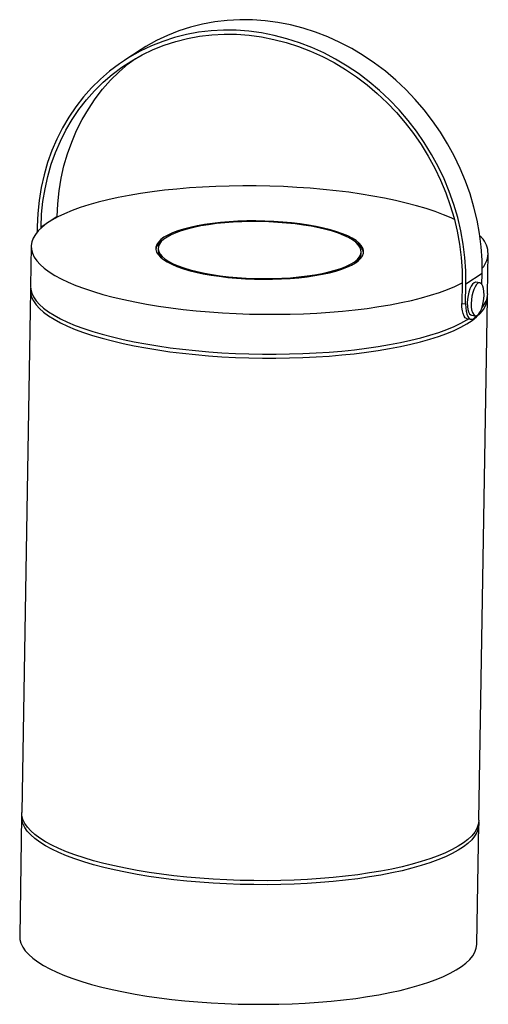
# Model space of a CAD drawing. Header units: millimetres. Extents: x -55 to 58, y -15 to 221.
import ezdxf

# ---------------------------------------------------------------- set-up
doc = ezdxf.new("R2010")
doc.units = ezdxf.units.MM

msp = doc.modelspace()

# ---------------------------------------------------------------- linework, layer by layer
at = {"color": 7, "linetype": 'Continuous', "lineweight": 25}
for p, q in [((-25.79, 214.26), (-29.69, 211.74)), ((-45.96, 174.07), (-49.86, 171.54)), ((-45.97, 173.93), (-45.96, 174.07)), ((-50.78, 171.67), (-50.8, 170.36)), ((-49.86, 171.33), (-49.86, 171.54)), ((-50.8, 170.51), (-50.89, 170.26)), ((-52.25, 166.93), (-52.41, 157.34)), ((-21.67, 166.43), (-21.68, 165.95)), ((27.15, 165.14), (27.16, 165.62)), ((57.58, 155.52), (57.74, 165.12)), ((56.27, 160.38), (52.37, 157.86)), ((56.22, 157.77), (56.27, 160.38)), ((-52.42, 156.38), (-54.5, 30.66)), ((51.45, 157.98), (51.37, 153.18)), ((52.29, 153.06), (52.37, 157.86)), ((55.69, 158.16), (54.77, 158.29)), ((55.48, 28.84), (57.56, 154.56)), ((51.37, 153.18), (52.29, 153.06)), ((52.66, 149.49), (53.58, 149.37)), ((53.71, 150.36), (54.63, 150.23)), ((-54.52, 29.7), (-54.99, 0.91)), ((54.99, -0.91), (55.47, 27.88))]:
    msp.add_line(p, q, dxfattribs=at)
at = {"color": 7, "linetype": 'Continuous', "lineweight": 25, "flags": 128}
for points in [[(56.27, 160.38), (56.23, 163.58), (56.01, 166.79), (55.61, 170), (55.03, 173.2), (54.28, 176.38), (53.35, 179.53), (52.25, 182.63), (50.98, 185.68), (49.55, 188.67), (47.96, 191.58), (46.22, 194.41), (44.34, 197.14), (42.31, 199.77), (40.16, 202.28), (37.88, 204.67), (35.48, 206.93), (32.97, 209.05), (30.37, 211.02), (27.67, 212.84), (24.9, 214.49), (22.05, 215.99), (19.14, 217.31), (16.18, 218.45), (13.18, 219.42), (10.15, 220.2), (7.11, 220.8), (4.05, 221.21), (1, 221.43), (-2.05, 221.46), (-5.06, 221.3), (-8.05, 220.95), (-10.99, 220.41), (-13.87, 219.68), (-16.69, 218.78), (-19.43, 217.68), (-22.09, 216.42), (-24.66, 214.98), (-25.79, 214.26)], [(52.37, 157.86), (52.33, 161.05), (52.12, 164.26), (51.72, 167.47), (51.14, 170.67), (50.38, 173.85), (49.45, 177), (48.35, 180.11), (47.09, 183.16), (45.66, 186.15), (44.07, 189.06), (42.33, 191.88), (40.45, 194.61), (38.42, 197.24), (36.27, 199.75), (33.98, 202.14), (31.59, 204.4), (29.08, 206.52), (26.48, 208.49), (23.78, 210.31), (21, 211.97), (18.16, 213.46), (15.25, 214.78), (12.29, 215.93), (9.29, 216.89), (6.26, 217.68), (3.21, 218.28), (0.16, 218.68), (-2.9, 218.9), (-5.94, 218.93), (-8.96, 218.77), (-11.94, 218.42), (-14.88, 217.88), (-17.76, 217.16), (-20.58, 216.25), (-23.32, 215.16), (-25.98, 213.89), (-28.55, 212.45), (-31.01, 210.84), (-33.36, 209.07), (-35.59, 207.15), (-37.69, 205.08), (-39.66, 202.86), (-41.48, 200.51), (-43.16, 198.04), (-44.68, 195.44), (-46.04, 192.74), (-47.24, 189.95), (-48.27, 187.06), (-49.13, 184.1), (-49.81, 181.06), (-50.31, 177.97), (-50.63, 174.84), (-50.78, 171.67)], [(-49.86, 171.54), (-49.72, 174.66), (-49.4, 177.74), (-48.9, 180.77), (-48.23, 183.75), (-47.39, 186.66), (-46.38, 189.5), (-45.21, 192.25), (-43.87, 194.9), (-42.37, 197.44), (-40.73, 199.87), (-38.94, 202.18), (-37, 204.36), (-34.94, 206.39), (-32.75, 208.28), (-30.44, 210.02), (-28.02, 211.6), (-25.51, 213.01), (-22.89, 214.26), (-20.2, 215.33), (-17.43, 216.22), (-14.6, 216.94), (-11.71, 217.46), (-8.78, 217.81), (-5.82, 217.97), (-2.83, 217.94), (0.17, 217.72), (3.17, 217.32), (6.16, 216.73), (9.14, 215.96), (12.08, 215.01), (14.99, 213.89), (17.85, 212.59), (20.64, 211.13), (23.37, 209.5), (26.02, 207.71), (28.58, 205.77), (31.04, 203.69), (33.39, 201.48), (35.63, 199.13), (37.75, 196.66), (39.74, 194.08), (41.59, 191.4), (43.3, 188.62), (44.86, 185.76), (46.26, 182.83), (47.51, 179.83), (48.59, 176.78), (49.5, 173.69), (50.24, 170.57), (50.81, 167.42), (51.2, 164.27), (51.41, 161.12), (51.45, 157.98)], [(-45.96, 174.07), (-45.82, 177.18), (-45.51, 180.26), (-45.01, 183.3), (-44.34, 186.28), (-43.5, 189.19), (-42.49, 192.02), (-41.31, 194.77), (-39.98, 197.42), (-38.48, 199.97), (-36.84, 202.4), (-35.04, 204.71), (-33.11, 206.88), (-31.05, 208.92), (-28.86, 210.81), (-27.16, 212.11)], [(49.57, 173.4), (48.8, 173.76), (46.94, 174.54), (44.92, 175.29), (42.76, 176.01), (40.45, 176.69), (38.01, 177.33), (35.45, 177.94), (32.78, 178.5), (29.99, 179.02), (27.12, 179.49), (24.15, 179.92), (21.12, 180.3), (18.01, 180.62), (14.86, 180.9), (11.66, 181.12), (8.43, 181.29), (5.18, 181.41), (1.92, 181.47), (-1.34, 181.48), (-4.58, 181.44), (-7.8, 181.34), (-10.98, 181.18), (-14.11, 180.98), (-17.18, 180.72), (-20.18, 180.41), (-23.1, 180.04), (-25.93, 179.63), (-28.66, 179.18), (-31.28, 178.67), (-33.78, 178.12), (-36.15, 177.53), (-38.39, 176.9), (-40.48, 176.23), (-42.41, 175.52), (-44.19, 174.78), (-45.81, 174.01), (-47.25, 173.21), (-48.52, 172.39), (-49.61, 171.55), (-50.52, 170.68), (-51.23, 169.8), (-51.76, 168.9), (-52.1, 168), (-52.24, 167.09), (-52.19, 166.17), (-51.95, 165.26), (-51.52, 164.34), (-50.89, 163.43), (-50.08, 162.54), (-49.08, 161.65), (-47.9, 160.78), (-46.54, 159.93), (-45.01, 159.1), (-43.31, 158.29), (-41.45, 157.51), (-39.43, 156.76), (-37.27, 156.04), (-34.96, 155.36), (-32.53, 154.72), (-29.97, 154.11), (-27.29, 153.55), (-24.51, 153.03), (-21.63, 152.56), (-18.67, 152.13), (-18.67, 152.13)], [(-6.99, 159.71), (-4.94, 159.46), (-2.84, 159.27), (-0.7, 159.13), (1.47, 159.04), (3.65, 159), (5.83, 159.01), (7.98, 159.08), (10.09, 159.21), (12.14, 159.38), (14.13, 159.6), (16.02, 159.88), (17.82, 160.2), (19.5, 160.56), (21.05, 160.97), (22.47, 161.41), (23.73, 161.89), (24.83, 162.4), (25.77, 162.94), (26.53, 163.5), (27.11, 164.09), (27.5, 164.68), (27.71, 165.29), (27.72, 165.9), (27.55, 166.51), (27.19, 167.12), (26.64, 167.72), (25.91, 168.31), (25, 168.88), (23.92, 169.43), (22.68, 169.95), (21.29, 170.45), (19.76, 170.9), (18.1, 171.33), (16.33, 171.71), (14.45, 172.05), (12.48, 172.34), (10.43, 172.58), (8.33, 172.78), (6.18, 172.92), (4.01, 173.01), (1.83, 173.05), (-0.34, 173.03), (-2.49, 172.97), (-4.6, 172.84), (-6.66, 172.67), (-8.64, 172.45), (-10.53, 172.17), (-12.33, 171.85), (-14.01, 171.49), (-15.56, 171.08), (-16.98, 170.64), (-18.24, 170.16), (-19.35, 169.65), (-20.28, 169.11), (-21.04, 168.54), (-21.62, 167.96), (-22.02, 167.37), (-22.22, 166.76), (-22.24, 166.15), (-22.06, 165.54), (-21.7, 164.93), (-21.15, 164.33), (-20.42, 163.74), (-19.51, 163.17), (-18.43, 162.62), (-17.2, 162.1), (-15.81, 161.6), (-14.28, 161.14), (-12.62, 160.72), (-10.84, 160.34), (-8.96, 160), (-6.99, 159.71)], [(-6.76, 159.86), (-4.74, 159.61), (-2.65, 159.42), (-0.53, 159.28), (1.62, 159.19), (3.78, 159.16), (5.94, 159.18), (8.06, 159.25), (10.15, 159.38), (12.17, 159.56), (14.13, 159.79), (15.99, 160.07), (17.75, 160.39), (19.4, 160.76), (20.91, 161.17), (22.28, 161.62), (23.5, 162.1), (24.55, 162.61), (25.44, 163.15), (26.15, 163.71), (26.67, 164.29), (27.01, 164.89), (27.15, 165.49), (27.11, 166.1), (26.87, 166.7), (26.45, 167.3), (25.84, 167.9), (25.05, 168.47), (24.09, 169.03), (22.96, 169.56), (21.67, 170.07), (20.23, 170.54), (18.65, 170.98), (16.95, 171.38), (15.14, 171.74), (13.24, 172.05), (11.25, 172.32), (9.19, 172.54), (7.08, 172.7), (4.94, 172.82), (2.78, 172.88), (0.63, 172.89), (-1.52, 172.84), (-3.62, 172.74), (-5.68, 172.59), (-7.67, 172.38), (-9.59, 172.13), (-11.4, 171.83), (-13.1, 171.48), (-14.68, 171.09), (-16.13, 170.66), (-17.42, 170.2), (-18.56, 169.7), (-19.53, 169.17), (-20.33, 168.62), (-20.94, 168.05), (-21.37, 167.46), (-21.62, 166.86), (-21.67, 166.26), (-21.53, 165.65), (-21.2, 165.04), (-20.68, 164.45), (-19.98, 163.86), (-19.1, 163.3), (-18.05, 162.75), (-16.84, 162.23), (-15.48, 161.74), (-13.97, 161.28), (-12.33, 160.86), (-10.57, 160.48), (-8.71, 160.15), (-6.76, 159.86)], [(-52.39, 156.86), (-52.42, 156.53), (-52.37, 155.61), (-52.13, 154.7), (-51.69, 153.79), (-51.07, 152.88), (-50.26, 151.98), (-49.26, 151.09), (-48.08, 150.22), (-46.72, 149.37), (-45.19, 148.54), (-43.49, 147.73), (-41.62, 146.95), (-39.61, 146.2), (-37.44, 145.49), (-35.14, 144.8), (-32.7, 144.16), (-30.14, 143.56), (-27.46, 142.99), (-24.68, 142.47), (-21.8, 142), (-18.84, 141.57)], [(-52.41, 157.34), (-52.35, 156.57), (-52.11, 155.66), (-51.68, 154.75), (-51.05, 153.84), (-50.24, 152.94), (-49.24, 152.05), (-48.06, 151.18), (-46.7, 150.33), (-45.17, 149.5), (-43.47, 148.69), (-41.61, 147.91), (-39.59, 147.16), (-37.43, 146.45), (-35.12, 145.76), (-32.69, 145.12), (-30.12, 144.52), (-27.45, 143.95), (-24.67, 143.43), (-21.79, 142.96), (-18.82, 142.53)], [(-18.67, 152.13), (-15.63, 151.75), (-12.52, 151.43), (-9.37, 151.15), (-6.17, 150.93), (-2.94, 150.76), (0.31, 150.64), (3.57, 150.58), (6.83, 150.57), (10.07, 150.61), (13.28, 150.71), (16.46, 150.87), (19.59, 151.07), (22.67, 151.33), (25.67, 151.64), (28.59, 152), (31.42, 152.41), (34.15, 152.87), (36.77, 153.38), (39.27, 153.93), (41.64, 154.52), (43.87, 155.15), (45.96, 155.82), (47.9, 156.53), (49.68, 157.27), (51.3, 158.04), (51.45, 158.12)], [(54.77, 158.29), (54.65, 158.29), (54.3, 158.16), (53.96, 157.84), (53.62, 157.34), (53.32, 156.69), (53.06, 155.92), (52.86, 155.08), (52.74, 154.19), (52.68, 153.31), (52.71, 152.48), (52.81, 151.75), (52.98, 151.14), (53.22, 150.69), (53.51, 150.42), (53.71, 150.36)], [(56.72, 155.21), (56.69, 156.04), (56.59, 156.77), (56.42, 157.38), (56.18, 157.83), (55.89, 158.09), (55.57, 158.17), (55.22, 158.04), (54.88, 157.72), (54.54, 157.22), (54.24, 156.57), (53.98, 155.8), (53.79, 154.95), (53.66, 154.07), (53.6, 153.19), (53.63, 152.36), (53.73, 151.62), (53.9, 151.01), (54.14, 150.57), (54.43, 150.3), (54.75, 150.23), (55.1, 150.36), (55.45, 150.68), (55.78, 151.18), (56.08, 151.83), (56.34, 152.59), (56.54, 153.44), (56.66, 154.33), (56.72, 155.21)], [(-18.84, 141.57), (-15.8, 141.2), (-12.7, 140.87), (-9.54, 140.59), (-6.34, 140.37), (-3.11, 140.2), (0.14, 140.08), (3.4, 140.02), (6.65, 140.01), (9.89, 140.06), (13.11, 140.16), (16.29, 140.31), (19.42, 140.52), (22.49, 140.78), (25.49, 141.09), (28.41, 141.45), (31.24, 141.86), (33.97, 142.32), (36.59, 142.82), (39.09, 143.37), (41.46, 143.96), (43.7, 144.59), (45.79, 145.26), (47.73, 145.97), (49.51, 146.71), (51.12, 147.48), (52.57, 148.28), (53.84, 149.1), (54.92, 149.95), (55.83, 150.81), (56.55, 151.69), (57.08, 152.59), (57.41, 153.49), (57.56, 154.41), (57.54, 155.04)], [(52.66, 149.49), (52.5, 149.53), (52.17, 149.75), (51.89, 150.16), (51.66, 150.73), (51.49, 151.44), (51.39, 152.27), (51.37, 153.18)], [(52.29, 153.06), (52.32, 152.15), (52.41, 151.32), (52.58, 150.61), (52.81, 150.04), (53.09, 149.63), (53.42, 149.4), (53.78, 149.37), (54.16, 149.52), (54.54, 149.86), (54.83, 150.24)], [(-18.82, 142.53), (-15.79, 142.16), (-12.68, 141.83), (-9.53, 141.55), (-6.33, 141.33), (-3.1, 141.16), (0.15, 141.04), (3.41, 140.98), (6.67, 140.97), (9.91, 141.02), (13.13, 141.12), (16.3, 141.27), (19.44, 141.48), (22.51, 141.74), (25.51, 142.05), (28.43, 142.41), (31.26, 142.82), (33.99, 143.28), (36.61, 143.78), (39.11, 144.33), (41.48, 144.92), (43.71, 145.55), (45.8, 146.22), (47.74, 146.93), (49.52, 147.67), (51.14, 148.44), (52.58, 149.24), (52.93, 149.45)], [(55.45, 28.36), (55.46, 27.73), (55.32, 26.82), (54.98, 25.91), (54.45, 25.02), (53.74, 24.13), (52.83, 23.27), (51.74, 22.42), (50.47, 21.6), (49.03, 20.8), (47.41, 20.03), (45.63, 19.29), (43.7, 18.59), (41.6, 17.92), (39.37, 17.28), (37, 16.69), (34.5, 16.14), (31.88, 15.64), (29.15, 15.18), (26.32, 14.77), (23.4, 14.41), (20.4, 14.1), (17.33, 13.84), (14.2, 13.63), (11.02, 13.48), (7.8, 13.38), (4.56, 13.33), (1.3, 13.34), (-1.96, 13.4), (-5.21, 13.52), (-8.44, 13.69), (-11.64, 13.92), (-14.79, 14.19), (-17.9, 14.52), (-20.93, 14.9), (-23.9, 15.32), (-26.77, 15.8), (-29.56, 16.32), (-32.23, 16.88), (-34.79, 17.48), (-37.23, 18.13), (-39.54, 18.81), (-41.7, 19.53), (-43.72, 20.28), (-45.58, 21.06), (-47.28, 21.86), (-48.81, 22.69), (-50.17, 23.55), (-51.35, 24.42), (-52.35, 25.3), (-53.16, 26.2), (-53.79, 27.11), (-54.22, 28.02), (-54.46, 28.94), (-54.51, 29.85), (-54.48, 30.18)], [(55.48, 28.84), (55.48, 28.69), (55.33, 27.78), (55, 26.87), (54.47, 25.98), (53.75, 25.09), (52.85, 24.23), (51.76, 23.38), (50.49, 22.56), (49.04, 21.76), (47.43, 20.99), (45.65, 20.25), (43.71, 19.55), (41.62, 18.88), (39.39, 18.24), (37.01, 17.65), (34.51, 17.1), (31.9, 16.6), (29.17, 16.14), (26.34, 15.73), (23.41, 15.37), (20.41, 15.06), (17.34, 14.8), (14.21, 14.59), (11.03, 14.44), (7.82, 14.34), (4.57, 14.29), (1.32, 14.3), (-1.94, 14.36), (-5.19, 14.48), (-8.42, 14.65), (-11.62, 14.88), (-14.78, 15.15), (-17.88, 15.48), (-20.92, 15.86), (-23.88, 16.28), (-26.76, 16.76), (-29.54, 17.27), (-32.22, 17.84), (-34.78, 18.44), (-37.22, 19.09), (-39.52, 19.77), (-41.69, 20.49), (-43.7, 21.24), (-45.56, 22.01), (-47.26, 22.82), (-48.79, 23.65), (-50.15, 24.5), (-51.33, 25.38), (-52.33, 26.26), (-53.15, 27.16), (-53.77, 28.07), (-54.2, 28.98), (-54.45, 29.9), (-54.5, 30.66)], [(-54.99, 0.91), (-54.94, 0.15), (-54.7, -0.77), (-54.26, -1.68), (-53.64, -2.59), (-52.82, -3.49), (-51.83, -4.37), (-50.65, -5.25), (-49.29, -6.1), (-47.75, -6.93), (-46.06, -7.74), (-44.19, -8.51), (-42.18, -9.26), (-40.01, -9.98), (-37.71, -10.66), (-35.27, -11.31), (-32.71, -11.91), (-30.03, -12.48), (-27.25, -12.99), (-24.37, -13.47), (-21.41, -13.89)], [(-21.41, -13.89), (-18.37, -14.27), (-15.27, -14.6), (-12.11, -14.87), (-8.91, -15.1), (-5.68, -15.27), (-2.43, -15.39), (0.83, -15.45), (4.08, -15.46), (7.32, -15.41), (10.54, -15.31), (13.72, -15.16), (16.85, -14.95), (19.92, -14.69), (22.92, -14.38), (25.84, -14.02), (28.67, -13.61), (31.4, -13.15), (34.02, -12.65), (36.52, -12.1), (38.89, -11.51), (41.13, -10.87), (43.22, -10.2), (45.16, -9.5), (46.94, -8.76), (48.55, -7.99), (50, -7.19), (51.27, -6.37), (52.36, -5.52), (53.26, -4.66), (53.98, -3.77), (54.51, -2.88), (54.84, -1.97), (54.99, -1.06), (54.99, -0.91)]]:
    msp.add_lwpolyline(points, dxfattribs=at)
at = {"color": 7, "linetype": 'Continuous', "lineweight": 25}
for centre, radius, start, end in [((-18.83, 165.41), 3.51, 117.5998, 167.0804), ((52.36, 165.26), 5.31, 317.4636, 51.0205), ((-18.68, 166.19), 3.01, 184.6852, 232.1615), ((24.18, 164.63), 3.62, 11.8567, 59.6758), ((24.28, 165.42), 2.88, 304.8386, 354.5274), ((52.24, 155.77), 5.35, 318.1003, 357.3355)]:
    msp.add_arc(centre, radius, start, end, dxfattribs=at)

doc.saveas('drawing.dxf')
